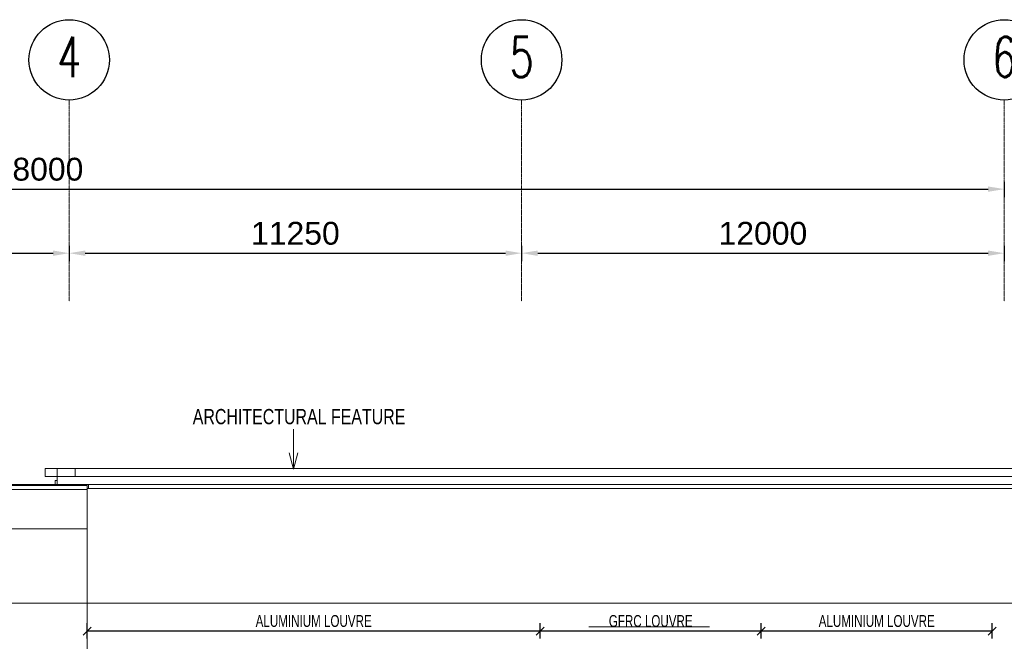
# Model space of a CAD drawing. Header units: millimetres. Extents: x -121668 to 127737, y 1553 to 34854.
# Tile 34 of 94: x -64819 to -40337, y 19400 to 34854. Entities that reach past the tile are written whole.
import ezdxf

# ---------------------------------------------------------------- set-up
doc = ezdxf.new("R2010")
doc.units = ezdxf.units.MM
for name, pattern in [('Center', [40, 10, -5, 20, -5]), ('Dash', [6, 3, -3]), ('Grid Line__1_200_', [10.5, 6, -1.5, 1.5, -1.5])]:
    doc.linetypes.add(name, pattern=pattern)
for name, color, linetype, lineweight in [('A-ANNO-DIMS', 211, 'Continuous', 5), ('A-ANNO-NOTE', 131, 'Continuous', 25), ('A-COLS', 52, 'Continuous', 20), ('A-DETL', 90, 'Continuous', 9), ('A-DETL-HDLN', 90, 'Dash', 9), ('A-DETL-THIN', 151, 'Continuous', 9), ('A-FLOR', 192, 'Continuous', 9), ('A-FLOR-LEVL', 51, 'Continuous', 9), ('A-ROOF', 132, 'Continuous', 9), ('A-WALL', 113, 'Continuous', 20), ('G-ANNO-TEXT', 231, 'Continuous', 5), ('S-BEAM', 12, 'Continuous', 20), ('S-GRID', 1, 'Continuous', 5), ('S-GRID-IDEN', 1, 'Continuous', 25)]:
    doc.layers.add(name, color=color, linetype=linetype, lineweight=lineweight)
doc.styles.add('Arial_1', font='arial.ttf', dxfattribs={"width": 0.7, "height": 295.05988})
doc.styles.add('RomanS', font='romans__.ttf', dxfattribs={"width": 0.7, "height": 1003.164557})
doc.styles.add('Swis721 BT', font='swiss.ttf', dxfattribs={"height": 567.642527})
doc.styles.add('Swis721 BT_2', font='swiss.ttf', dxfattribs={"width": 0.75, "height": 378.428351})
doc.dimstyles.new('DLN_3mm', dxfattribs={"dimscale": 304.8, "dimtxt": 600, "dimasz": 1.312336, "dimexe": 0.656168, "dimexo": 0.0625, "dimgap": 0.656168, "dimtad": 1, "dimdec": 0, "dimzin": 0, "dimdsep": 46, "dimtxsty": 'Swis721 BT', "dimsah": 1, "dimcen": 0.09, "dimadec": 0, "dimazin": 0, "dimtfac": 1, "dimtdec": 4, "dimtix": 1, "dimtmove": 0, "dimatfit": 3, "dimfxl": 0.656168, "dimfxlon": 1, "dimtvp": 1, "dimtolj": 1, "dimtzin": 0, "dimarcsym": 2})
doc.dimstyles.new('Linear_-_1_5mm_Arial', dxfattribs={"dimscale": 304.8, "dimtxt": 300, "dimasz": 0.656168, "dimexe": 0.656168, "dimexo": 0.0625, "dimgap": 0.328084, "dimtad": 1, "dimdec": 0, "dimzin": 0, "dimdsep": 46, "dimtxsty": 'Arial_1', "dimblk1": 'OBLIQUE', "dimblk2": 'OBLIQUE', "dimsah": 1, "dimcen": 0.09, "dimadec": 0, "dimazin": 0, "dimtfac": 1, "dimtdec": 4, "dimtix": 1, "dimtmove": 0, "dimatfit": 3, "dimfxl": 0.656168, "dimfxlon": 1, "dimtvp": 1, "dimtolj": 1, "dimtzin": 0, "dimarcsym": 2})

# ---------------------------------------------------------------- blocks, each defined once
blk = doc.blocks.new('CISC HS Pipe Shapes - HA 98x4_8-12447837-Copy of GBP_NORTH ELEAVTION')
at = {"layer": 'S-BEAM'}
for p, q in [((-63139, 23274), (-86544, 23274)), ((-86544, 23225), (-86544, 23273)), ((-63139, 23273), (-63139, 23225)), ((-86544, 23177), (-86544, 23225)), ((-86544, 23176), (-63139, 23176)), ((-63139, 23225), (-63139, 23177))]:
    blk.add_line(p, q, dxfattribs=at)
blk = doc.blocks.new('Roofs 2 - Roofs 1-6526788-Copy of GBP_NORTH ELEAVTION')
at = {"layer": 'A-ROOF', "lineweight": 15}
for p, q in [((-64189, 23700), (-64189, 23500)), ((-63889, 23700), (-64189, 23700)), ((-37739, 23700), (-63439, 23700)), ((-64189, 23500), (-63889, 23500))]:
    blk.add_line(p, q, dxfattribs=at)
blk = doc.blocks.new('Grid - Bubble - 10mm-1724413-Copy of GBP_NORTH ELEAVTION')
at = {"layer": 'A-ANNO-NOTE'}
blk.add_circle((-85989, 33854), 1000, dxfattribs=at)
blk = doc.blocks.new('DIMBLOCK7-Copy of GBP_NORTH ELEAVTION')
at = {"layer": 'A-ANNO-DIMS', "color": 0, "lineweight": -2, "transparency": 16777216}
for p, q in [((-75589, 29230), (-75589, 28849)), ((-63589, 29230), (-63589, 28849)), ((-75189, 29049), (-63989, 29049))]:
    blk.add_line(p, q, dxfattribs=at)
at = {"layer": 'A-ANNO-DIMS', "color": 0, "transparency": 16777216}
for points in [[(-75189, 29115), (-75189, 28982), (-75589, 29049)], [(-63989, 29115), (-63989, 28982), (-63589, 29049)]]:
    blk.add_solid(points, dxfattribs=at)
at = {"layer": 'Defpoints', "color": 0, "transparency": 16777216}
for p in [(-75589, 29249), (-63589, 29249), (-63589, 29049)]:
    blk.add_point(p, dxfattribs=at)
at = {"layer": 'A-ANNO-DIMS', "color": 0, "transparency": 16777216, "insert": (-69589, 29540), "char_height": 567.6, "width": 2628.57, "attachment_point": 5, "style": 'Swis721 BT'}
blk.add_mtext('\\A1;12000', dxfattribs=at)
blk = doc.blocks.new('DIMBLOCK8-Copy of GBP_NORTH ELEAVTION')
at = {"layer": 'A-ANNO-DIMS', "color": 0, "lineweight": -2, "transparency": 16777216}
for p, q in [((-63589, 29230), (-63589, 28849)), ((-52339, 29230), (-52339, 28849)), ((-63189, 29049), (-52739, 29049))]:
    blk.add_line(p, q, dxfattribs=at)
at = {"layer": 'A-ANNO-DIMS', "color": 0, "transparency": 16777216}
for points in [[(-63189, 29115), (-63189, 28982), (-63589, 29049)], [(-52739, 29115), (-52739, 28982), (-52339, 29049)]]:
    blk.add_solid(points, dxfattribs=at)
at = {"layer": 'Defpoints', "color": 0, "transparency": 16777216}
for p in [(-63589, 29249), (-52339, 29249), (-52339, 29049)]:
    blk.add_point(p, dxfattribs=at)
at = {"layer": 'A-ANNO-DIMS', "color": 0, "transparency": 16777216, "insert": (-57964, 29540), "char_height": 567.6, "width": 2628.57, "attachment_point": 5, "style": 'Swis721 BT'}
blk.add_mtext('\\A1;11250', dxfattribs=at)
blk = doc.blocks.new('DIMBLOCK9-Copy of GBP_NORTH ELEAVTION')
at = {"layer": 'A-ANNO-DIMS', "color": 0, "lineweight": -2, "transparency": 16777216}
for p, q in [((-52339, 29230), (-52339, 28849)), ((-40339, 29230), (-40339, 28849)), ((-51939, 29049), (-40739, 29049))]:
    blk.add_line(p, q, dxfattribs=at)
at = {"layer": 'A-ANNO-DIMS', "color": 0, "transparency": 16777216}
for points in [[(-51939, 29115), (-51939, 28982), (-52339, 29049)], [(-40739, 29115), (-40739, 28982), (-40339, 29049)]]:
    blk.add_solid(points, dxfattribs=at)
at = {"layer": 'Defpoints', "color": 0, "transparency": 16777216}
for p in [(-52339, 29249), (-40339, 29249), (-40339, 29049)]:
    blk.add_point(p, dxfattribs=at)
at = {"layer": 'A-ANNO-DIMS', "color": 0, "transparency": 16777216, "insert": (-46339, 29540), "char_height": 567.6, "width": 2628.57, "attachment_point": 5, "style": 'Swis721 BT'}
blk.add_mtext('\\A1;12000', dxfattribs=at)
blk = doc.blocks.new('DIMBLOCK10-Copy of GBP_NORTH ELEAVTION')
at = {"layer": 'A-ANNO-DIMS', "color": 0, "lineweight": -2, "transparency": 16777216}
for p, q in [((-88339, 30823), (-88339, 30442)), ((-87939, 30642), (-40739, 30642)), ((-40339, 30823), (-40339, 30442))]:
    blk.add_line(p, q, dxfattribs=at)
at = {"layer": 'A-ANNO-DIMS', "color": 0, "transparency": 16777216}
for points in [[(-87939, 30708), (-87939, 30575), (-88339, 30642)], [(-40739, 30708), (-40739, 30575), (-40339, 30642)]]:
    blk.add_solid(points, dxfattribs=at)
at = {"layer": 'Defpoints', "color": 0, "transparency": 16777216}
for p in [(-88339, 30842), (-40339, 30842), (-40339, 30642)]:
    blk.add_point(p, dxfattribs=at)
at = {"layer": 'A-ANNO-DIMS', "color": 0, "transparency": 16777216, "insert": (-64339, 31133), "char_height": 567.6, "width": 2628.57, "attachment_point": 5, "style": 'Swis721 BT'}
blk.add_mtext('\\A1;48000', dxfattribs=at)
blk = doc.blocks.new('_Oblique')
at = {"color": 0, "linetype": 'ByBlock', "lineweight": -2}
blk.add_line((-0.5, -0.5), (0.5, 0.5), dxfattribs=at)
blk = doc.blocks.new('DIMBLOCK11-Copy of GBP_NORTH ELEAVTION')
at = {"layer": 'A-ANNO-DIMS', "color": 0, "lineweight": -2, "transparency": 16777216}
for p, q in [((-46379, 19469), (-46379, 19850)), ((-40639, 19469), (-40639, 19850)), ((-40639, 19650), (-46379, 19650))]:
    blk.add_line(p, q, dxfattribs=at)
at = {"layer": 'Defpoints', "color": 0, "transparency": 16777216}
for p in [(-46379, 19650), (-46379, 19450), (-40639, 19450)]:
    blk.add_point(p, dxfattribs=at)
at = {"layer": 'A-ANNO-DIMS', "color": 0, "lineweight": -2, "transparency": 16777216, "xscale": 200, "yscale": 200, "zscale": 200, "rotation": 180}
blk.add_blockref('_Oblique', (-46379, 19650), dxfattribs=at)
at = {"layer": 'A-ANNO-DIMS', "color": 0, "lineweight": -2, "transparency": 16777216, "xscale": 200, "yscale": 200, "zscale": 200}
blk.add_blockref('_Oblique', (-40639, 19650), dxfattribs=at)
at = {"layer": 'A-ANNO-DIMS', "color": 0, "transparency": 16777216, "insert": (-43509, 19903), "char_height": 295.06, "width": 3384, "attachment_point": 5, "style": 'Arial_1'}
blk.add_mtext('\\A1;ALUMINIUM LOUVRE', dxfattribs=at)
blk = doc.blocks.new('DIMBLOCK12-Copy of GBP_NORTH ELEAVTION')
at = {"layer": 'A-ANNO-DIMS', "color": 0, "lineweight": -2, "transparency": 16777216}
for p, q in [((-51879, 19469), (-51879, 19850)), ((-46379, 19469), (-46379, 19850)), ((-46379, 19650), (-51879, 19650))]:
    blk.add_line(p, q, dxfattribs=at)
at = {"layer": 'Defpoints', "color": 0, "transparency": 16777216}
for p in [(-51879, 19650), (-51879, 19450), (-46379, 19450)]:
    blk.add_point(p, dxfattribs=at)
at = {"layer": 'A-ANNO-DIMS', "color": 0, "lineweight": -2, "transparency": 16777216, "xscale": 200, "yscale": 200, "zscale": 200, "rotation": 180}
blk.add_blockref('_Oblique', (-51879, 19650), dxfattribs=at)
at = {"layer": 'A-ANNO-DIMS', "color": 0, "lineweight": -2, "transparency": 16777216, "xscale": 200, "yscale": 200, "zscale": 200}
blk.add_blockref('_Oblique', (-46379, 19650), dxfattribs=at)
at = {"layer": 'A-ANNO-DIMS', "color": 0, "transparency": 16777216, "insert": (-49129, 19903), "char_height": 295.06, "width": 2436.92, "attachment_point": 5, "style": 'Arial_1'}
blk.add_mtext('\\A1;GFRC LOUVRE', dxfattribs=at)
blk = doc.blocks.new('DIMBLOCK13-Copy of GBP_NORTH ELEAVTION')
at = {"layer": 'A-ANNO-DIMS', "color": 0, "lineweight": -2, "transparency": 16777216}
for p, q in [((-63139, 19469), (-63139, 19850)), ((-51879, 19469), (-51879, 19850)), ((-51879, 19650), (-63139, 19650))]:
    blk.add_line(p, q, dxfattribs=at)
at = {"layer": 'Defpoints', "color": 0, "transparency": 16777216}
for p in [(-63139, 19650), (-63139, 19450), (-51879, 19450)]:
    blk.add_point(p, dxfattribs=at)
at = {"layer": 'A-ANNO-DIMS', "color": 0, "lineweight": -2, "transparency": 16777216, "xscale": 200, "yscale": 200, "zscale": 200, "rotation": 180}
blk.add_blockref('_Oblique', (-63139, 19650), dxfattribs=at)
at = {"layer": 'A-ANNO-DIMS', "color": 0, "lineweight": -2, "transparency": 16777216, "xscale": 200, "yscale": 200, "zscale": 200}
blk.add_blockref('_Oblique', (-51879, 19650), dxfattribs=at)
at = {"layer": 'A-ANNO-DIMS', "color": 0, "transparency": 16777216, "insert": (-57509, 19903), "char_height": 295.06, "width": 3384, "attachment_point": 5, "style": 'Arial_1'}
blk.add_mtext('\\A1;ALUMINIUM LOUVRE', dxfattribs=at)

msp = doc.modelspace()

# ---------------------------------------------------------------- linework, layer by layer
at = {"layer": 'A-COLS', "lineweight": 15}
for p, q in [((-63889.3, 23700), (-63439.3, 23700)), ((-63889.3, 23700), (-63889.3, 23500)), ((-63439.3, 23500), (-63439.3, 23700))]:
    msp.add_line(p, q, dxfattribs=at)
at = {"layer": 'A-DETL', "lineweight": 20}
msp.add_line((-50670.1, 19760), (-47670.1, 19760), dxfattribs=at)
at = {"layer": 'A-DETL-HDLN'}
msp.add_line((-37089.3, 20350), (-86439.3, 20350), dxfattribs=at)
at = {"layer": 'A-DETL-THIN'}
for p, q in [((-37339.3, 23500), (-63889.3, 23500)), ((-63889.3, 23500), (-63889.3, 23300)), ((-63889.3, 23300), (-37609.7, 23300)), ((-63139.3, 22200), (-86439.3, 22200)), ((-63139.3, 12300), (-63139.3, 22200))]:
    msp.add_line(p, q, dxfattribs=at)
at = {"layer": 'A-FLOR'}
for p, q in [((-88819.3, 23300), (-63889.3, 23300)), ((-63109.3, 23200), (-63109.3, 23300)), ((-63109.3, 23200), (-63139.4, 23200)), ((-37639.7, 23200), (-63109.2, 23200))]:
    msp.add_line(p, q, dxfattribs=at)
at = {"layer": 'A-FLOR', "lineweight": 15}
for p, q in [((-63939.3, 23300), (-63939.3, 23400)), ((-63889.3, 23397.3), (-63939.3, 23400)), ((-63139.3, 20350), (-37639.7, 20350))]:
    msp.add_line(p, q, dxfattribs=at)
at = {"layer": 'A-FLOR-LEVL', "linetype": 'Center', "lineweight": 5}
msp.add_line((-108303, 20350), (-8057.7, 20350), dxfattribs=at)
at = {"layer": 'A-WALL', "lineweight": 15}
for p, q in [((-63139.3, 22200), (-63139.3, 23200)), ((-63139.3, 20350), (-37639.7, 20350))]:
    msp.add_line(p, q, dxfattribs=at)
at = {"layer": 'G-ANNO-TEXT', "color": 7}
for q in [(-58008, 24670), (-58115.1, 24082), (-57900.8, 24082)]:
    msp.add_line((-58008, 23682), q, dxfattribs=at)
at = {"layer": 'S-GRID', "linetype": 'Grid Line__1_200_', "lineweight": 18}
for p, q in [((-63589.3, 27853.5), (-63589.3, 32853.5)), ((-52339.3, 27853.5), (-52339.3, 32853.5)), ((-40339.3, 27853.5), (-40339.3, 32853.5))]:
    msp.add_line(p, q, dxfattribs=at)

# ---------------------------------------------------------------- block references
at = {"layer": 'A-ROOF', "lineweight": 15}
msp.add_blockref('Roofs 2 - Roofs 1-6526788-Copy of GBP_NORTH ELEAVTION', (0, 0), dxfattribs=at)
at = {"layer": 'S-BEAM'}
msp.add_blockref('CISC HS Pipe Shapes - HA 98x4_8-12447837-Copy of GBP_NORTH ELEAVTION', (0, 0), dxfattribs=at)
at = {"layer": 'S-GRID-IDEN'}
for p in [(22400, 0), (33650, 0), (45650, 0)]:
    msp.add_blockref('Grid - Bubble - 10mm-1724413-Copy of GBP_NORTH ELEAVTION', p, dxfattribs=at)

# ---------------------------------------------------------------- texts
at = {"layer": 'G-ANNO-TEXT', "color": 7, "insert": (-60516, 25175.4), "char_height": 378.428, "width": 6019.2, "attachment_point": 1, "line_spacing_factor": 1.00667, "style": 'Swis721 BT_2'}
msp.add_mtext('ARCHITECTURAL FEATURE', dxfattribs=at)
at = {"layer": 'S-GRID-IDEN', "lineweight": 5, "char_height": 1003.165, "width": 792, "attachment_point": 2, "line_spacing_factor": 0.964689, "style": 'RomanS'}
for s, insert in [('\\fRomanS|b0|i0|c134|p2|;\\W.7;4', (-63586.6, 34428.4)), ('\\fRomanS|b0|i0|c134|p2|;\\W.7;5', (-52336.6, 34428.4)), ('\\fRomanS|b0|i0|c134|p2|;\\W.7;6', (-40336.6, 34428.4))]:
    msp.add_mtext(s, dxfattribs=dict(at, insert=insert))

# ---------------------------------------------------------------- dimensions: what is measured, and where the dimension line sits
at = {"layer": 'A-ANNO-DIMS'}
for base, p1, p2, override, picture, middle in [((-40339.3, 30641.6), (-88339.3, 30841.6), (-40339.3, 30841.6), {"dimpost": '<>', "dimfxl": 48000.000004}, 'DIMBLOCK10-Copy of GBP_NORTH ELEAVTION', (-64339.3, 31133.3)), ((-63589.3, 29048.6), (-75589.3, 29248.6), (-63589.3, 29248.6), {"dimpost": '<>', "dimfxl": 12000}, 'DIMBLOCK7-Copy of GBP_NORTH ELEAVTION', (-69589.3, 29540.3)), ((-52339.3, 29048.6), (-63589.3, 29248.6), (-52339.3, 29248.6), {"dimpost": '<>', "dimfxl": 11250}, 'DIMBLOCK8-Copy of GBP_NORTH ELEAVTION', (-57964.3, 29540.3)), ((-40339.3, 29048.6), (-52339.3, 29248.6), (-40339.3, 29248.6), {"dimpost": '<>', "dimfxl": 12000.000002}, 'DIMBLOCK9-Copy of GBP_NORTH ELEAVTION', (-46339.3, 29540.3))]:
    dim = msp.add_linear_dim(base=base, p1=p1, p2=p2, dimstyle='DLN_3mm', override=override, dxfattribs=at)
    dim.commit()
    dim.dimension.update_dxf_attribs({"geometry": picture, "text_midpoint": middle})
for base, p1, p2, text, override, picture, middle in [((-63139.3, 19650.1), (-51879.3, 19450.1), (-63139.3, 19450.1), 'ALUMINIUM LOUVRE', {"dimpost": '<>', "dimfxl": 11260.000002}, 'DIMBLOCK13-Copy of GBP_NORTH ELEAVTION', (-57509.3, 19902.8)), ((-51879.3, 19650.1), (-46379.3, 19450.1), (-51879.3, 19450.1), 'GFRC LOUVRE', {"dimpost": '<>', "dimfxl": 5500}, 'DIMBLOCK12-Copy of GBP_NORTH ELEAVTION', (-49129.3, 19902.8)), ((-46379.3, 19650.1), (-40639.3, 19450.1), (-46379.3, 19450.1), 'ALUMINIUM LOUVRE', {"dimpost": '<>', "dimfxl": 5739.999998}, 'DIMBLOCK11-Copy of GBP_NORTH ELEAVTION', (-43509.3, 19902.8))]:
    dim = msp.add_linear_dim(base=base, p1=p1, p2=p2, text=text, dimstyle='Linear_-_1_5mm_Arial', override=override, dxfattribs=at)
    dim.commit()
    dim.dimension.update_dxf_attribs({"geometry": picture, "text_midpoint": middle})

doc.saveas('drawing.dxf')
